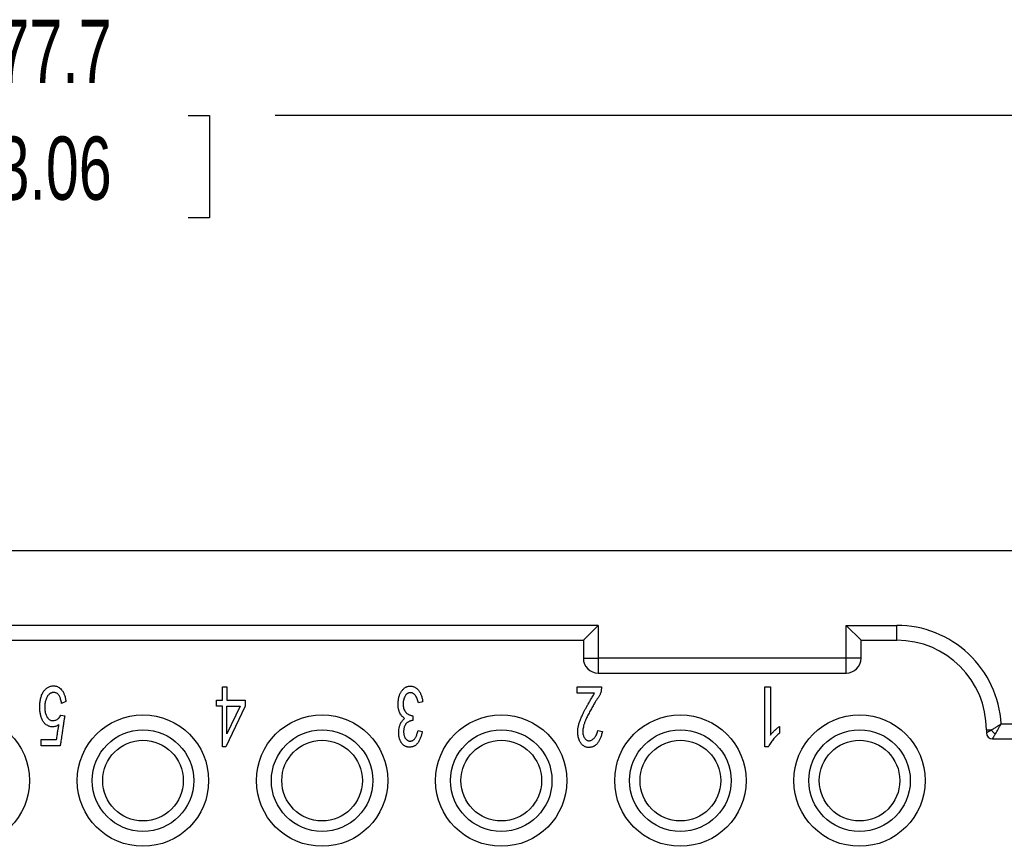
# Model space of a CAD drawing. Header units: millimetres. Extents: x 6 to 273, y 6 to 210.
# Tile 11 of 22: x 86 to 119, y 89 to 117. Entities that reach past the tile are written whole.
import ezdxf

# ---------------------------------------------------------------- set-up
doc = ezdxf.new("R2010")
doc.units = ezdxf.units.MM
doc.linetypes.add('SLD-Solid', pattern=[0])
doc.layers.add('DIMENSIONS', color=140, linetype='SLD-Solid', lineweight=25)
doc.styles.add('SLDTEXTSTYLE0', font='TXT', dxfattribs={"width": 0.7})
doc.dimstyles.new('SLDDIMSTYLE1', dxfattribs={"dimtxt": 2.158008, "dimasz": 3.302, "dimexe": 0, "dimexo": 0.0625, "dimgap": 0.539502, "dimtad": 0, "dimtih": 1, "dimtoh": 1, "dimrnd": 1e-09, "dimzin": 12, "dimdsep": 46, "dimtxsty": 'SLDTEXTSTYLE0', "dimsah": 1, "dimcen": 0.09, "dimadec": 0, "dimazin": 3, "dimtfac": 1, "dimtofl": 0, "dimtmove": 0, "dimatfit": 3, "dimfxl": 0, "dimfrac": 2, "dimtolj": 1, "dimtzin": 12, "dimarcsym": 0})

# ---------------------------------------------------------------- blocks, each defined once
blk = doc.blocks.new('_D_1')
at = {"layer": 'DIMENSIONS'}
for p, q in [((51.303, 96.896), (51.303, 116.674)), ((129.003, 96.896), (129.003, 116.674)), ((51.303, 113.499), (82.325, 113.499)), ((85.249, 113.499), (84.524, 113.499)), ((84.524, 113.499), (84.524, 110.07)), ((91.662, 113.499), (92.386, 113.499)), ((92.386, 113.499), (92.386, 110.07)), ((129.003, 113.499), (94.586, 113.499)), ((84.524, 110.07), (85.249, 110.07)), ((92.386, 110.07), (91.662, 110.07))]:
    blk.add_line(p, q, dxfattribs=at)
for points in [[(51.303, 113.499), (54.605, 112.991), (54.605, 114.007)], [(129.003, 113.499), (125.701, 114.007), (125.701, 112.991)]]:
    blk.add_solid(points, dxfattribs=at)
at = {"layer": 'DIMENSIONS', "char_height": 2.1167, "attachment_point": 1, "style": 'SLDTEXTSTYLE0'}
for s, insert in [('77.7', (85.249, 116.711)), ('3.06', (85.249, 112.798))]:
    blk.add_mtext(s, dxfattribs=dict(at, insert=insert))

msp = doc.modelspace()

# ---------------------------------------------------------------- linework, layer by layer
for p, q in [((120.453, 98.926), (59.853, 98.926)), ((105.403, 96.426), (74.903, 96.426)), ((104.903, 95.926), (105.403, 96.426)), ((105.403, 96.426), (105.403, 95.326)), ((113.703, 96.426), (114.203, 95.926)), ((113.703, 96.426), (115.403, 96.426)), ((113.703, 95.326), (113.703, 96.426)), ((115.403, 95.926), (115.403, 96.426)), ((75.403, 95.926), (104.903, 95.926)), ((104.903, 95.926), (104.903, 95.326)), ((114.203, 95.926), (115.403, 95.926)), ((114.203, 95.326), (114.203, 95.926)), ((104.903, 95.326), (105.403, 95.326)), ((113.703, 95.326), (105.403, 95.326)), ((105.403, 95.326), (105.403, 94.826)), ((114.203, 95.326), (113.703, 95.326)), ((113.703, 94.826), (113.703, 95.326)), ((105.403, 94.826), (113.703, 94.826)), ((92.812, 94.364), (92.964, 94.364)), ((92.812, 93.919), (92.812, 94.364)), ((92.964, 94.364), (92.964, 93.919)), ((104.699, 94.364), (105.509, 94.364)), ((104.699, 94.153), (104.699, 94.364)), ((105.509, 94.364), (105.509, 94.317)), ((110.98, 92.352), (110.98, 94.364)), ((110.98, 94.364), (111.167, 94.364)), ((111.167, 94.364), (111.167, 92.75)), ((105.276, 94.153), (104.699, 94.153)), ((87.573, 93.873), (87.429, 93.814)), ((92.619, 93.721), (92.619, 93.919)), ((92.619, 93.919), (92.812, 93.919)), ((92.812, 93.721), (92.619, 93.721)), ((92.812, 92.352), (92.812, 93.721)), ((93.581, 93.721), (92.932, 92.352)), ((92.964, 93.919), (93.581, 93.919)), ((93.413, 93.721), (92.964, 92.797)), ((92.964, 92.797), (92.964, 93.721)), ((92.964, 93.721), (93.413, 93.721)), ((93.581, 93.919), (93.581, 93.721)), ((99.525, 93.861), (99.381, 93.826)), ((87.397, 93.417), (87.533, 93.393)), ((99.196, 93.393), (99.196, 93.241)), ((111.474, 93.042), (111.474, 92.82)), ((118.897, 93.126), (119.653, 93.126)), ((99.365, 92.902), (99.509, 92.867)), ((105.389, 92.902), (105.541, 92.867)), ((118.403, 92.926), (118.569, 92.926)), ((118.403, 92.926), (118.403, 92.826)), ((86.747, 92.387), (86.747, 92.598)), ((86.747, 92.598), (87.26, 92.598)), ((87.381, 92.387), (86.747, 92.387)), ((92.932, 92.352), (92.812, 92.352)), ((111.092, 92.352), (110.98, 92.352)), ((118.603, 92.626), (119.653, 92.626))]:
    msp.add_line(p, q)
for centre, radius in [((84.153, 91.226), 2.2), ((90.153, 91.226), 2.2), ((96.153, 91.226), 2.2), ((102.153, 91.226), 2.2), ((108.153, 91.226), 2.2), ((114.153, 91.226), 2.2), ((90.153, 91.226), 1.35), ((96.153, 91.226), 1.35), ((102.153, 91.226), 1.35), ((108.153, 91.226), 1.35), ((114.153, 91.226), 1.35)]:
    msp.add_circle(centre, radius)
for centre, radius, start, end in [((115.403, 92.926), 3, 0, 90), ((105.403, 95.326), 0.5, 180, 270), ((113.703, 95.326), 0.5, 270, 0), ((118.603, 92.826), 0.2, 180, 270), ((118.879, 93.102), 0.356, 209.6346, 240.3654)]:
    msp.add_arc(centre, radius, start, end)
for points, knots in [([(118.897, 93.126), (118.846, 94.018), (118.456, 94.857), (117.156, 96.084), (116.296, 96.426), (115.403, 96.426)], [0, 0, 0, 0, 0.5, 0.5, 1, 1, 1, 1]), ([(87.34, 93.101), (87.321, 93.088), (87.284, 93.065), (87.227, 93.04), (87.171, 93.026), (87.117, 93.023), (87.064, 93.03), (87.013, 93.044), (86.963, 93.066), (86.915, 93.094), (86.87, 93.129), (86.832, 93.17), (86.799, 93.217), (86.767, 93.288), (86.736, 93.38), (86.714, 93.474), (86.702, 93.55), (86.697, 93.609), (86.694, 93.67), (86.695, 93.733), (86.699, 93.797), (86.706, 93.863), (86.717, 93.929), (86.73, 93.995), (86.748, 94.059), (86.77, 94.118), (86.796, 94.171), (86.826, 94.218), (86.861, 94.26), (86.898, 94.298), (86.939, 94.33), (86.983, 94.36), (87.032, 94.382), (87.084, 94.396), (87.139, 94.402), (87.197, 94.401), (87.257, 94.388), (87.316, 94.362), (87.373, 94.322), (87.418, 94.28), (87.452, 94.238), (87.476, 94.201), (87.498, 94.159), (87.517, 94.111), (87.534, 94.059), (87.55, 94.001), (87.563, 93.939), (87.569, 93.895), (87.573, 93.873)], [0, 0, 0, 0, 0.024615, 0.04684, 0.067103, 0.086036, 0.104627, 0.123428, 0.142804, 0.162954, 0.183386, 0.203344, 0.223637, 0.244575, 0.286534, 0.32744, 0.34798, 0.368988, 0.390863, 0.413493, 0.43663, 0.460166, 0.484196, 0.508759, 0.532605, 0.554919, 0.576061, 0.595926, 0.615098, 0.63395, 0.652807, 0.671638, 0.690572, 0.709564, 0.729368, 0.750302, 0.772007, 0.79456, 0.81898, 0.846062, 0.860708, 0.876531, 0.893446, 0.911724, 0.93133, 0.952687, 0.975486, 1, 1, 1, 1]), ([(98.916, 93.311), (98.898, 93.324), (98.861, 93.349), (98.815, 93.398), (98.775, 93.456), (98.747, 93.511), (98.729, 93.559), (98.718, 93.598), (98.709, 93.64), (98.702, 93.685), (98.699, 93.732), (98.698, 93.783), (98.699, 93.836), (98.703, 93.89), (98.709, 93.945), (98.719, 93.998), (98.732, 94.049), (98.748, 94.096), (98.767, 94.141), (98.789, 94.183), (98.815, 94.223), (98.843, 94.259), (98.873, 94.292), (98.905, 94.32), (98.938, 94.344), (98.971, 94.363), (99.006, 94.378), (99.042, 94.388), (99.079, 94.393), (99.116, 94.394), (99.154, 94.391), (99.19, 94.383), (99.225, 94.371), (99.259, 94.356), (99.292, 94.336), (99.323, 94.312), (99.353, 94.285), (99.382, 94.253), (99.409, 94.217), (99.433, 94.178), (99.454, 94.134), (99.474, 94.087), (99.49, 94.036), (99.504, 93.981), (99.517, 93.922), (99.522, 93.882), (99.525, 93.861)], [0, 0, 0, 0, 0.031425, 0.063258, 0.096479, 0.13166, 0.150219, 0.16976, 0.190209, 0.2117, 0.234266, 0.258225, 0.283422, 0.310122, 0.336731, 0.362327, 0.387066, 0.410833, 0.434149, 0.456593, 0.478986, 0.501043, 0.522376, 0.542558, 0.561761, 0.580251, 0.598119, 0.615704, 0.633254, 0.651221, 0.669055, 0.686792, 0.70416, 0.721898, 0.739957, 0.758664, 0.777955, 0.798275, 0.8195, 0.841562, 0.864646, 0.888994, 0.914394, 0.941487, 0.969953, 1, 1, 1, 1]), ([(87.429, 93.814), (87.424, 93.839), (87.415, 93.886), (87.397, 93.952), (87.378, 94.01), (87.354, 94.058), (87.33, 94.099), (87.301, 94.13), (87.271, 94.153), (87.237, 94.166), (87.204, 94.172), (87.172, 94.176), (87.142, 94.177), (87.113, 94.173), (87.086, 94.166), (87.061, 94.155), (87.037, 94.142), (87.008, 94.118), (86.976, 94.084), (86.943, 94.037), (86.915, 93.984), (86.895, 93.925), (86.879, 93.862), (86.868, 93.794), (86.864, 93.723), (86.863, 93.651), (86.867, 93.579), (86.879, 93.511), (86.895, 93.449), (86.918, 93.394), (86.946, 93.346), (86.976, 93.305), (87.012, 93.274), (87.051, 93.251), (87.093, 93.238), (87.138, 93.233), (87.185, 93.239), (87.234, 93.251), (87.282, 93.275), (87.326, 93.311), (87.366, 93.359), (87.386, 93.397), (87.397, 93.417)], [0, 0, 0, 0, 0.03708, 0.070394, 0.099924, 0.125909, 0.148706, 0.169041, 0.187167, 0.204427, 0.221041, 0.236555, 0.251133, 0.265178, 0.2785, 0.29176, 0.305098, 0.318624, 0.34627, 0.374168, 0.402986, 0.433255, 0.465021, 0.498189, 0.532716, 0.568841, 0.604618, 0.63782, 0.668928, 0.698195, 0.725263, 0.749942, 0.772558, 0.794045, 0.815091, 0.836763, 0.859486, 0.884185, 0.910072, 0.937258, 0.966957, 1, 1, 1, 1]), ([(99.381, 93.826), (99.375, 93.85), (99.364, 93.897), (99.34, 93.964), (99.311, 94.024), (99.284, 94.069), (99.259, 94.101), (99.239, 94.12), (99.218, 94.138), (99.196, 94.151), (99.173, 94.162), (99.148, 94.168), (99.122, 94.171), (99.096, 94.172), (99.07, 94.168), (99.044, 94.161), (99.021, 94.151), (98.998, 94.136), (98.977, 94.118), (98.957, 94.097), (98.94, 94.071), (98.917, 94.032), (98.894, 93.979), (98.876, 93.91), (98.867, 93.837), (98.866, 93.762), (98.874, 93.689), (98.89, 93.622), (98.916, 93.564), (98.945, 93.523), (98.972, 93.494), (98.996, 93.475), (99.022, 93.457), (99.051, 93.44), (99.084, 93.426), (99.118, 93.413), (99.156, 93.402), (99.183, 93.396), (99.196, 93.393)], [0, 0, 0, 0, 0.0486318, 0.0941323, 0.1367778, 0.1774727, 0.1966123, 0.2148556, 0.2321996, 0.2487927, 0.2651086, 0.2813666, 0.2980636, 0.3151724, 0.3324255, 0.3492982, 0.36587, 0.3831412, 0.4010276, 0.4196844, 0.4396032, 0.4613437, 0.5063052, 0.5518817, 0.5991189, 0.6487567, 0.6972849, 0.7412229, 0.7817697, 0.8198149, 0.8388556, 0.858568, 0.8791795, 0.9007802, 0.9235024, 0.9474627, 0.9729268, 1, 1, 1, 1]), ([(105.14, 92.341), (105.127, 92.339), (105.102, 92.336), (105.065, 92.335), (105.029, 92.339), (104.996, 92.346), (104.962, 92.358), (104.93, 92.376), (104.896, 92.399), (104.862, 92.429), (104.829, 92.465), (104.8, 92.51), (104.774, 92.562), (104.75, 92.623), (104.731, 92.69), (104.72, 92.765), (104.716, 92.846), (104.718, 92.918), (104.723, 92.979), (104.732, 93.027), (104.743, 93.078), (104.756, 93.131), (104.773, 93.186), (104.794, 93.244), (104.817, 93.303), (104.844, 93.366), (104.876, 93.435), (104.914, 93.511), (104.958, 93.596), (105.009, 93.69), (105.067, 93.793), (105.131, 93.906), (105.201, 94.027), (105.251, 94.11), (105.276, 94.153)], [0, 0, 0, 0, 0.017858, 0.03484, 0.05091, 0.066245, 0.081983, 0.098766, 0.117335, 0.137766, 0.159853, 0.184167, 0.210922, 0.240364, 0.272314, 0.306495, 0.343469, 0.38337, 0.404588, 0.426986, 0.450608, 0.475702, 0.501932, 0.529784, 0.558859, 0.589554, 0.623298, 0.66215, 0.70595, 0.754626, 0.808629, 0.867257, 0.931226, 1, 1, 1, 1]), ([(105.509, 94.317), (105.508, 94.303), (105.506, 94.274), (105.499, 94.232), (105.49, 94.191), (105.477, 94.15), (105.462, 94.111), (105.443, 94.073), (105.422, 94.036), (105.396, 94.001), (105.369, 93.962), (105.34, 93.92), (105.309, 93.873), (105.278, 93.82), (105.243, 93.763), (105.208, 93.7), (105.17, 93.634), (105.132, 93.563), (105.095, 93.492), (105.059, 93.424), (105.028, 93.36), (105, 93.3), (104.976, 93.244), (104.955, 93.193), (104.938, 93.145), (104.92, 93.089), (104.903, 93.024), (104.89, 92.951), (104.884, 92.884), (104.886, 92.822), (104.895, 92.765), (104.912, 92.714), (104.933, 92.667), (104.962, 92.627), (104.995, 92.595), (105.032, 92.572), (105.071, 92.56), (105.113, 92.561), (105.155, 92.572), (105.196, 92.591), (105.236, 92.62), (105.275, 92.657), (105.311, 92.703), (105.342, 92.76), (105.369, 92.827), (105.382, 92.876), (105.389, 92.902)], [0, 0, 0, 0, 0.017468, 0.034559, 0.051538, 0.068501, 0.085379, 0.102277, 0.119361, 0.13675, 0.155352, 0.176022, 0.198579, 0.223275, 0.250062, 0.278916, 0.309866, 0.342745, 0.375614, 0.40653, 0.435188, 0.461676, 0.486163, 0.508506, 0.528723, 0.546839, 0.579569, 0.609426, 0.636496, 0.661237, 0.683995, 0.705361, 0.725844, 0.745802, 0.764519, 0.781242, 0.797338, 0.813707, 0.830937, 0.848778, 0.868392, 0.889702, 0.913144, 0.93902, 0.967926, 1, 1, 1, 1]), ([(87.533, 93.393), (87.532, 93.389), (87.53, 93.379), (87.526, 93.36), (87.522, 93.334), (87.517, 93.302), (87.511, 93.263), (87.503, 93.217), (87.496, 93.164), (87.486, 93.104), (87.476, 93.038), (87.466, 92.965), (87.453, 92.885), (87.441, 92.799), (87.427, 92.706), (87.412, 92.605), (87.397, 92.499), (87.386, 92.425), (87.381, 92.387)], [0, 0, 0, 0, 0.012193, 0.031236, 0.056717, 0.089058, 0.127842, 0.173554, 0.226065, 0.285503, 0.350962, 0.423706, 0.502957, 0.589008, 0.681565, 0.780986, 0.887271, 1, 1, 1, 1]), ([(87.26, 92.598), (87.264, 92.624), (87.27, 92.674), (87.28, 92.746), (87.29, 92.815), (87.3, 92.88), (87.31, 92.941), (87.32, 92.998), (87.33, 93.051), (87.337, 93.084), (87.34, 93.101)], [0, 0, 0, 0, 0.152626, 0.296822, 0.433564, 0.562611, 0.68326, 0.796363, 0.901937, 1, 1, 1, 1]), ([(99.509, 92.867), (99.501, 92.833), (99.484, 92.768), (99.454, 92.675), (99.419, 92.592), (99.385, 92.528), (99.356, 92.483), (99.332, 92.453), (99.306, 92.427), (99.278, 92.404), (99.248, 92.385), (99.217, 92.371), (99.183, 92.359), (99.148, 92.352), (99.113, 92.348), (99.079, 92.346), (99.045, 92.348), (99.013, 92.353), (98.982, 92.361), (98.952, 92.372), (98.923, 92.388), (98.895, 92.405), (98.87, 92.425), (98.845, 92.448), (98.823, 92.473), (98.803, 92.501), (98.785, 92.532), (98.769, 92.565), (98.755, 92.601), (98.739, 92.652), (98.724, 92.72), (98.717, 92.805), (98.719, 92.894), (98.728, 92.969), (98.741, 93.03), (98.754, 93.075), (98.772, 93.118), (98.793, 93.16), (98.818, 93.2), (98.847, 93.239), (98.879, 93.276), (98.904, 93.299), (98.916, 93.311)], [0, 0, 0, 0, 0.053578, 0.103523, 0.149878, 0.193269, 0.213814, 0.23327, 0.252145, 0.270489, 0.288386, 0.306099, 0.324177, 0.342635, 0.361012, 0.378598, 0.395763, 0.412405, 0.428754, 0.445157, 0.461672, 0.478461, 0.495416, 0.512415, 0.529764, 0.547296, 0.565647, 0.58445, 0.604238, 0.624781, 0.667103, 0.710665, 0.755831, 0.803344, 0.827472, 0.8514, 0.875442, 0.899318, 0.923699, 0.948347, 0.973731, 1, 1, 1, 1]), ([(99.196, 93.241), (99.183, 93.239), (99.156, 93.235), (99.118, 93.225), (99.083, 93.213), (99.051, 93.198), (99.022, 93.181), (98.995, 93.161), (98.972, 93.138), (98.951, 93.113), (98.933, 93.085), (98.918, 93.056), (98.906, 93.024), (98.896, 92.991), (98.889, 92.955), (98.885, 92.918), (98.882, 92.878), (98.884, 92.838), (98.887, 92.798), (98.893, 92.76), (98.901, 92.724), (98.913, 92.692), (98.927, 92.662), (98.945, 92.636), (98.965, 92.612), (98.987, 92.592), (99.011, 92.575), (99.036, 92.562), (99.061, 92.553), (99.087, 92.549), (99.113, 92.548), (99.139, 92.553), (99.166, 92.561), (99.193, 92.574), (99.22, 92.592), (99.245, 92.617), (99.269, 92.649), (99.291, 92.687), (99.312, 92.731), (99.331, 92.782), (99.349, 92.84), (99.359, 92.88), (99.365, 92.902)], [0, 0, 0, 0, 0.028566, 0.055526, 0.080919, 0.105316, 0.128694, 0.151582, 0.174042, 0.196407, 0.218926, 0.241838, 0.265092, 0.289084, 0.314172, 0.34011, 0.367414, 0.395881, 0.424443, 0.450843, 0.475838, 0.499719, 0.522094, 0.543947, 0.565199, 0.586198, 0.606643, 0.62594, 0.64394, 0.661868, 0.679546, 0.698065, 0.717206, 0.737712, 0.759731, 0.784094, 0.811057, 0.841011, 0.875183, 0.912738, 0.954147, 1, 1, 1, 1]), ([(111.167, 92.75), (111.188, 92.775), (111.231, 92.827), (111.305, 92.901), (111.385, 92.974), (111.444, 93.019), (111.474, 93.042)], [0, 0, 0, 0, 0.2334286, 0.4769735, 0.7316902, 1, 1, 1, 1]), ([(118.569, 92.926), (118.583, 92.934), (118.613, 92.951), (118.665, 92.982), (118.731, 93.022), (118.81, 93.07), (118.868, 93.107), (118.897, 93.126)], [0, 0, 0, 0, 0.145417, 0.311247, 0.497878, 0.747746, 1, 1, 1, 1]), ([(90.153, 89.526), (89.215, 89.526), (88.453, 90.288), (88.453, 92.164), (89.215, 92.926), (90.153, 92.926)], [0, 0, 0, 0, 0.5, 0.5, 1, 1, 1, 1]), ([(90.153, 92.926), (91.091, 92.926), (91.853, 92.164), (91.853, 90.288), (91.091, 89.526), (90.153, 89.526)], [0, 0, 0, 0, 0.5, 0.5, 1, 1, 1, 1]), ([(96.153, 89.526), (95.215, 89.526), (94.453, 90.288), (94.453, 92.164), (95.215, 92.926), (96.153, 92.926)], [0, 0, 0, 0, 0.5, 0.5, 1, 1, 1, 1]), ([(96.153, 92.926), (97.091, 92.926), (97.853, 92.164), (97.853, 90.288), (97.091, 89.526), (96.153, 89.526)], [0, 0, 0, 0, 0.5, 0.5, 1, 1, 1, 1]), ([(102.153, 89.526), (101.215, 89.526), (100.453, 90.288), (100.453, 92.164), (101.215, 92.926), (102.153, 92.926)], [0, 0, 0, 0, 0.5, 0.5, 1, 1, 1, 1]), ([(102.153, 92.926), (103.091, 92.926), (103.853, 92.164), (103.853, 90.288), (103.091, 89.526), (102.153, 89.526)], [0, 0, 0, 0, 0.5, 0.5, 1, 1, 1, 1]), ([(105.541, 92.867), (105.536, 92.845), (105.525, 92.803), (105.508, 92.743), (105.488, 92.687), (105.469, 92.635), (105.448, 92.589), (105.425, 92.547), (105.402, 92.509), (105.378, 92.475), (105.352, 92.446), (105.325, 92.42), (105.297, 92.398), (105.268, 92.38), (105.238, 92.364), (105.206, 92.353), (105.174, 92.344), (105.151, 92.342), (105.14, 92.341)], [0, 0, 0, 0, 0.094709, 0.183409, 0.266831, 0.344918, 0.416696, 0.484058, 0.546731, 0.604511, 0.659152, 0.711536, 0.762104, 0.810831, 0.858185, 0.905039, 0.952393, 1, 1, 1, 1]), ([(108.153, 89.526), (107.215, 89.526), (106.453, 90.288), (106.453, 92.164), (107.215, 92.926), (108.153, 92.926)], [0, 0, 0, 0, 0.5, 0.5, 1, 1, 1, 1]), ([(108.153, 92.926), (109.091, 92.926), (109.853, 92.164), (109.853, 90.288), (109.091, 89.526), (108.153, 89.526)], [0, 0, 0, 0, 0.5, 0.5, 1, 1, 1, 1]), ([(111.474, 92.82), (111.455, 92.803), (111.417, 92.77), (111.363, 92.716), (111.31, 92.662), (111.262, 92.604), (111.215, 92.544), (111.172, 92.482), (111.13, 92.419), (111.105, 92.374), (111.092, 92.352)], [0, 0, 0, 0, 0.1253517, 0.2505083, 0.3752061, 0.4997589, 0.62382, 0.7487647, 0.8736769, 1, 1, 1, 1]), ([(114.153, 89.526), (113.215, 89.526), (112.453, 90.288), (112.453, 92.164), (113.215, 92.926), (114.153, 92.926)], [0, 0, 0, 0, 0.5, 0.5, 1, 1, 1, 1]), ([(114.153, 92.926), (115.091, 92.926), (115.853, 92.164), (115.853, 90.288), (115.091, 89.526), (114.153, 89.526)], [0, 0, 0, 0, 0.5, 0.5, 1, 1, 1, 1]), ([(118.403, 92.826), (118.404, 92.827), (118.405, 92.828), (118.42, 92.836), (118.443, 92.85), (118.476, 92.87), (118.518, 92.895), (118.552, 92.915), (118.569, 92.926)], [0, 0, 0, 0, 0.152613, 0.309664, 0.47211, 0.640814, 0.81655, 1, 1, 1, 1]), ([(118.703, 92.793), (118.694, 92.777), (118.676, 92.748), (118.654, 92.71), (118.635, 92.679), (118.621, 92.655), (118.61, 92.638), (118.604, 92.628), (118.603, 92.627), (118.603, 92.626)], [0, 0, 0, 0, 0.157728, 0.309721, 0.456397, 0.598224, 0.735715, 0.869436, 1, 1, 1, 1])]:
    msp.add_open_spline(points, degree=3, knots=knots)
msp.add_open_spline([(118.703, 92.793), (118.761, 92.89), (118.83, 93.008), (118.897, 93.126)], degree=3)

# ---------------------------------------------------------------- dimensions: what is measured, and where the dimension line sits
at = {"layer": 'DIMENSIONS'}
dim = msp.add_linear_dim(base=(51.303, 113.499), p1=(129.003, 95.626), p2=(51.303, 95.626), dimstyle='SLDDIMSTYLE1', dxfattribs=at)
dim.commit()
dim.dimension.update_dxf_attribs({"geometry": '_D_1', "text_midpoint": (88.455, 113.499), "dimtype": 160})

doc.saveas('drawing.dxf')
